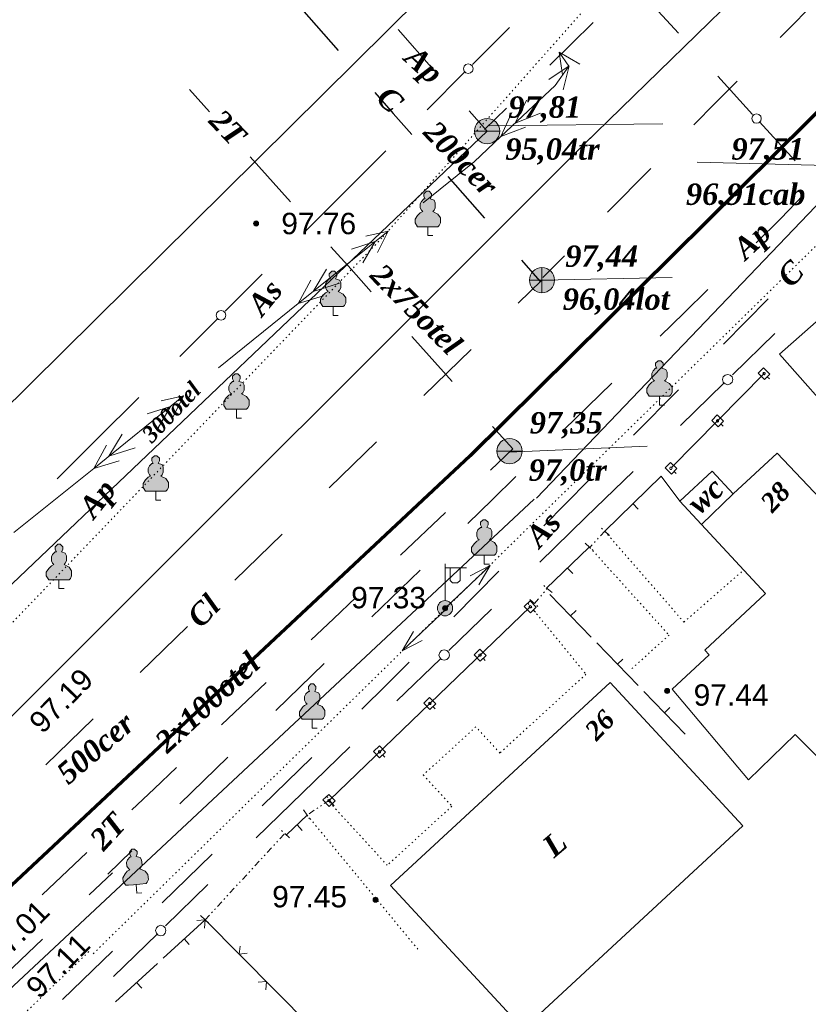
# Model space of a CAD drawing. Header units: millimetres. Extents: x 9396 to 25236, y 15106 to 31102.
# Tile 30 of 256: x 9812 to 9875, y 16127 to 16205. Entities that reach past the tile are written whole.
import ezdxf
from ezdxf.enums import TextEntityAlignment as Align

# ---------------------------------------------------------------- set-up
doc = ezdxf.new("R2010")
doc.units = ezdxf.units.MM
for name, pattern in [('DIVIDE', [1.25, 0.5, -0.25, 0, -0.25, 0, -0.25]), ('DOT', [0.25, 0, -0.25]), ('HIDDEN', [0.375, 0.25, -0.125])]:
    doc.linetypes.add(name, pattern=pattern)
for name, color, linetype, lineweight, true_color in [('1001010', 7, 'Continuous', 9, 0x000000), ('1060000', 7, 'Continuous', 9, 0x000000), ('1070000', 7, 'DOT', 9, 0x000000), ('2030003', 7, 'Continuous', 9, 0x000000), ('21100200', 7, 'HIDDEN', 0, 0x800080), ('3000105', 7, 'DIVIDE', 9, 0x000000), ('3000113', 7, 'Continuous', 9, 0x000000), ('3000130', 7, 'Continuous', 9, 0x000000), ('3000220', 7, 'Continuous', 9, 0x000000), ('3000260', 7, 'Continuous', 9, 0x000000), ('4000210', 7, 'Continuous', 9, 0x000000), ('5010210', 7, 'Continuous', 20, 0x008000), ('5010320', 7, 'Continuous', 20, 0x800000), ('5010420', 7, 'Continuous', 9, 0x000000), ('5010430', 7, 'Continuous', 9, 0x000000), ('6011210', 1, 'Continuous', 9, 0xff0000), ('6011300', 1, 'Continuous', 20, 0xff0000), ('7010120', 7, 'Continuous', 9, 0x000080), ('9010120', 7, 'Continuous', 20, 0x000000), ('9010200', 7, 'Continuous', 9, 0x000000)]:
    doc.layers.add(name, color=color, linetype=linetype, lineweight=lineweight, true_color=true_color)
doc.layers.add('Канализация', color=1, linetype='Continuous', lineweight=70)
doc.styles.add('1', font='timesbi.ttf', dxfattribs={"height": 0.0012697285})
doc.styles.add('10', font='timesbi.ttf', dxfattribs={"height": 0.001481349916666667})
doc.styles.add('12', font='timesbi.ttf', dxfattribs={"height": 0.001692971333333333})
doc.styles.add('13', font='timesbi.ttf', dxfattribs={"height": 0.001692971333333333})
doc.styles.add('18', font='timesbi.ttf', dxfattribs={"height": 0.001692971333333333})
doc.styles.add('2', font='timesbi.ttf', dxfattribs={"height": 0.001692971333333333})
doc.styles.add('21', font='timesbi.ttf', dxfattribs={"height": 0.001692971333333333})
doc.styles.add('3', font='timesbi.ttf', dxfattribs={"height": 0.001692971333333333})
doc.styles.add('9', font='timesbi.ttf', dxfattribs={"height": 0.001692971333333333})
doc.styles.add('F2', font='arial.ttf', dxfattribs={"height": 0.001692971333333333})

# ---------------------------------------------------------------- blocks, each defined once
blk = doc.blocks.new('SYMBOL5010430')
at = {"true_color": 0xffffff}
h = blk.add_hatch(color=7, dxfattribs=at)
edge = h.paths.add_edge_path()
edge.add_arc((0, 0), 0.495, 0, 360)
at = {"color": 18, "linetype": 'Continuous', "lineweight": 0, "true_color": 0x000000, "flags": 128}
for points in [[(0, -0.495), (0, 0.495)], [(-0.495, 0), (0.495, 0)]]:
    blk.add_lwpolyline(points, dxfattribs=at)
at = {"color": 18, "linetype": 'Continuous', "lineweight": 0, "true_color": 0x000000}
blk.add_circle((0, 0), 0.495, dxfattribs=at)
blk = doc.blocks.new('SYMBOL5010420')
at = {"true_color": 0xffffff}
h = blk.add_hatch(color=7, dxfattribs=at)
edge = h.paths.add_edge_path()
edge.add_arc((0, 0), 0.5, 0, 360)
at = {"color": 18, "linetype": 'Continuous', "lineweight": 9, "true_color": 0x000000, "flags": 128}
blk.add_lwpolyline([(-0.5, 0), (0.5, 0)], dxfattribs=at)
at = {"color": 18, "linetype": 'Continuous', "lineweight": 9, "true_color": 0x000000}
blk.add_circle((0, 0), 0.5, dxfattribs=at)
blk = doc.blocks.new('SYMBOL21100200')
at = {"true_color": 0x800080}
h = blk.add_hatch(color=216, dxfattribs=at)
edge = h.paths.add_edge_path()
edge.add_arc((0, 0), 0.1, 0, 360)
at = {"color": 216, "linetype": 'Continuous', "lineweight": 0, "true_color": 0x800080}
blk.add_circle((0, 0), 0.1, dxfattribs=at)
blk = doc.blocks.new('SYMBOL4000210')
at = {"true_color": 0xffffff}
blk.add_hatch(color=7, dxfattribs=at).paths.add_polyline_path([(0.05, 1.75), (-0.05, 1.75), (-0.15, 1.65), (-0.15, 1.55), (-0.1, 1.45), (-0.15, 1.45), (-0.25, 1.35), (-0.3, 1.25), (-0.3, 1.1), (-0.25, 1), (-0.2, 0.95), (-0.3, 0.9), (-0.35, 0.85), (-0.4, 0.8), (-0.5, 0.65), (-0.5, 0.5), (-0.4, 0.35), (-0.3, 0.35), (-0.1, 0.35), (0, 0.35), (0.15, 0.35), (0.4, 0.35), (0.45, 0.4), (0.5, 0.5), (0.5, 0.7), (0.4, 0.85), (0.2, 0.95), (0.25, 1), (0.3, 1.1), (0.3, 1.3), (0.25, 1.4), (0.1, 1.45), (0.15, 1.55), (0.15, 1.65)])
at = {"color": 18, "linetype": 'Continuous', "lineweight": 0, "true_color": 0x000000, "flags": 128}
blk.add_lwpolyline([(0.05, 1.75), (-0.05, 1.75), (-0.15, 1.65), (-0.15, 1.55), (-0.1, 1.45), (-0.15, 1.45), (-0.25, 1.35), (-0.3, 1.25), (-0.3, 1.1), (-0.25, 1), (-0.2, 0.95), (-0.3, 0.9), (-0.35, 0.85), (-0.4, 0.8), (-0.5, 0.65), (-0.5, 0.5), (-0.4, 0.35), (-0.3, 0.35), (-0.1, 0.35), (0, 0.35), (0.15, 0.35), (0.4, 0.35), (0.45, 0.4), (0.5, 0.5), (0.5, 0.7), (0.4, 0.85), (0.2, 0.95), (0.25, 1), (0.3, 1.1), (0.3, 1.3), (0.25, 1.4), (0.1, 1.45), (0.15, 1.55), (0.15, 1.65), (0.05, 1.75)], close=True, dxfattribs=at)
blk.add_lwpolyline([(0, 0.35), (0, 0), (0.2, 0)], dxfattribs=at)
blk = doc.blocks.new('SYMBOL2030003')
at = {"true_color": 0xffffff}
h = blk.add_hatch(color=7, dxfattribs=at)
edge = h.paths.add_edge_path()
edge.add_arc((0, 0), 0.3, 0, 360)
at = {"true_color": 0x000000}
h = blk.add_hatch(color=18, dxfattribs=at)
edge = h.paths.add_edge_path()
edge.add_arc((0, 0), 0.1, 0, 360)
at = {"color": 18, "linetype": 'Continuous', "lineweight": 0, "true_color": 0x000000, "flags": 128}
for points in [[(0, 0.3), (0, 1.75)], [(0, 1.6), (0.85, 1.6)], [(0.2, 1.6), (0.2, 1.1), (0.3, 1), (0.5, 1), (0.6, 1.1), (0.6, 1.6)]]:
    blk.add_lwpolyline(points, dxfattribs=at)
at = {"color": 18, "linetype": 'Continuous', "lineweight": 0, "true_color": 0x000000}
for radius in [0.3, 0.1]:
    blk.add_circle((0, 0), radius, dxfattribs=at)

msp = doc.modelspace()

# ---------------------------------------------------------------- linework, layer by layer
at = {"layer": '1001010', "color": 253}
for p, q in [((9868.7114002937, 16167.74208510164, 30.01168915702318), (9866.190574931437, 16165.32525980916, 25.77312590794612)), ((9883.299766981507, 16138.94979991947), (9873.60716357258, 16148.73084766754)), ((9869.464867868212, 16141.50888949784, 9.432797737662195), (9852.11002307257, 16125.44154235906, 9.432797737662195))]:
    msp.add_line(p, q, dxfattribs=at)
for points in [[(9883.45094724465, 16178.33477068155, 19.95527864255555), (9878.373907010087, 16184.08613809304, 19.95527864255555), (9872.380061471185, 16178.79504942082, 19.95527864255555), (9877.457101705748, 16173.04368200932, 19.95527864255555)], [(9893.66231769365, 16139.68830276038, 25.77312590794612), (9897.814077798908, 16143.9198380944, 25.77312590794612), (9872.181876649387, 16170.97681674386, 25.77312590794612), (9868.7114002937, 16167.74208510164, 25.77312590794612), (9867.034485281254, 16169.54121236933, 25.77312590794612), (9864.480124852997, 16167.16036615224, 25.77312590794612), (9871.26346554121, 16159.88266089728, 25.77312590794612), (9866.454437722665, 16155.40030376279, 25.77312590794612), (9866.802707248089, 16155.0266526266, 25.77312590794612), (9863.887863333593, 16152.30981007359, 25.77312590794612), (9869.910901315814, 16145.14602678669, 25.77312590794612), (9873.60716357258, 16148.73084766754, 25.77312590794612)], [(9852.11002307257, 16125.44154235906, 9.432797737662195), (9841.619386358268, 16136.77280758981, 194.9), (9858.97423115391, 16152.84015472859, 194.9), (9869.464867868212, 16141.50888949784, 9.432797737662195)]]:
    msp.add_polyline3d(points, dxfattribs=at)
at = {"layer": '1060000', "color": 253}
for p, q in [((9919.082865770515, 16256.05712833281, 19.63728682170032), (9856.883240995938, 16195.35074686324, 129.9629455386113)), ((9853.145365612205, 16167.40394410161, 30.96946963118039), (9896.455349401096, 16212.72178618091, 2.320630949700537)), ((9849.419481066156, 16196.85837110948, 82.4002481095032), (9863.157720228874, 16197.00866914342, 195.36)), ((9789.26873775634, 16139.24162654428, 102.1551971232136), (9849.252374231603, 16196.4329052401, 160.1618464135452)), ((9853.591635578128, 16184.6477021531, 108.407396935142), (9863.87387755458, 16184.86649138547, 195.36)), ((9851.010014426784, 16171.04839707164, 91.08702512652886), (9861.896999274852, 16171.52242242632, 151.883698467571)), ((9795.677994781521, 16113.79187209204, 0.9460809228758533), (9852.977087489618, 16167.31820930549, 3.695180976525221))]:
    msp.add_line(p, q, dxfattribs=at)
for points in [[(9791.432609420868, 16156.38402215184, 28.71992132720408), (9798.851220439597, 16146.84635850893, 28.71992132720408), (9799.43798098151, 16146.37745991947, 28.71992132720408), (9802.653729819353, 16144.06162277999, 28.71992132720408), (9804.171453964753, 16143.89897549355, 28.71992132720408), (9805.771121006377, 16144.41619136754, 28.71992132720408), (9811.483499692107, 16149.96409025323, 28.71992132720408), (9857.433819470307, 16195.88810745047, 28.71992132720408)], [(9880.047025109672, 16187.74626740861, 56.75663667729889), (9877.160821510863, 16193.67792671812, 0), (9865.86539693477, 16193.96392192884, 0)]]:
    msp.add_polyline3d(points, dxfattribs=at)
at = {"layer": '1070000', "color": 253}
for p, q in [((9818.12189455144, 16131.39509307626, 101.3406040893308), (9876.756085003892, 16188.83475385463, 60.00652717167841)), ((9835.025793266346, 16142.34709121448, 140.837543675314), (9843.828377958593, 16131.68726785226, 140.837543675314)), ((9772.251365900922, 16087.86042764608, 50.99027194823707), (9817.868159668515, 16131.64868833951, 69.02278239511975))]:
    msp.add_line(p, q, dxfattribs=at)
for points in [[(9800.3721656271, 16145.74945077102, 151.3316763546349), (9841.02109450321, 16188.070194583, 195.36), (9860.003958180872, 16209.49378102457, 195.36)], [(9858.548713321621, 16164.79669317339, 21.71552803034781), (9864.810728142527, 16157.60708289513, 29.83072378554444), (9869.46252924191, 16161.6587138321, 29.83072378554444)], [(9857.373109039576, 16163.51708745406, 25.77312590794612), (9863.63424539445, 16156.58227548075, 25.77312590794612), (9860.664460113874, 16153.900987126, 25.77312590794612)], [(9852.499778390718, 16159.07732469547, 87.0150873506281), (9857.070520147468, 16153.49341673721, 194.66), (9850.264772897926, 16147.2608425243, 194.66), (9848.366672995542, 16149.33349946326, 194.66), (9844.208886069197, 16145.52587707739, 194.66), (9846.469526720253, 16143.05733865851, 194.66), (9841.364109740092, 16138.38189464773, 194.66), (9836.668892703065, 16143.50890306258, 194.66)]]:
    msp.add_polyline3d(points, dxfattribs=at)
at = {"layer": '3000105', "color": 253}
for p, q in [((9858.548713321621, 16164.79669317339, 29.83072378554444), (9857.373109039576, 16163.51708745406, 29.83072378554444)), ((9858.916912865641, 16164.45841947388, 29.83072378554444), (9858.106873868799, 16165.20262161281, 29.83072378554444)), ((9857.004909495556, 16163.85536115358, 29.83072378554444), (9857.814948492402, 16163.11115901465, 29.83072378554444)), ((9853.005491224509, 16159.07973077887, 29.83072378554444), (9854.012817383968, 16160.27360170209, 29.83072378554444)), ((9854.394963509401, 16159.95116668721, 29.83072378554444), (9853.554242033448, 16160.66052371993, 29.83072378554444)), ((9852.623345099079, 16159.40216579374, 29.83072378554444), (9853.464066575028, 16158.69280876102, 29.83072378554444)), ((9836.791688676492, 16143.5445712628, 47.02649768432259), (9835.025793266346, 16142.34709121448, 47.02649768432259)), ((9837.072310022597, 16143.13074562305, 47.02649768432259), (9836.454943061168, 16144.04116203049, 47.02649768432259)), ((9834.745171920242, 16142.76091685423, 47.02649768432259), (9835.36253888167, 16141.85050044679, 47.02649768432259)), ((9833.628224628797, 16140.55572328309, 34.68896465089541), (9832.819838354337, 16141.30172035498, 34.68896465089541)), ((9826.96279166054, 16134.0701153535, 34.68896465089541), (9833.260776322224, 16140.89481286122, 34.68896465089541)), ((9826.595343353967, 16134.40920493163, 34.68896465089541), (9827.403729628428, 16133.66320785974, 34.68896465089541))]:
    msp.add_line(p, q, dxfattribs=at)
at = {"layer": '3000113', "color": 253}
for p, q in [((9872.582527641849, 16235.26614407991, 86.74896241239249), (9794.09404559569, 16157.61036330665, 86.74896241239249)), ((9863.000909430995, 16169.14951809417, 29.83072378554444), (9864.480124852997, 16167.16036615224, 25.77312590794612))]:
    msp.add_line(p, q, dxfattribs=at)
at = {"layer": '3000130', "color": 253}
for p, q in [((9871.148782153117, 16177.25702943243, 27.80192484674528), (9863.84142157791, 16169.83299037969, 27.80192484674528)), ((9871.580889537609, 16176.83672905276, 27.80192484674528), (9871.400889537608, 16177.00672905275, 27.80192484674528)), ((9867.900889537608, 16173.10672905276, 27.80192484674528), (9867.720889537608, 16173.27672905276, 27.80192484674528)), ((9864.210889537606, 16169.35672905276, 27.80192484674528), (9864.030889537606, 16169.52672905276, 27.80192484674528)), ((9852.669227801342, 16158.82332841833, 47.02649768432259), (9836.791688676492, 16143.5445712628, 47.02649768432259)), ((9853.080889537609, 16158.38672905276, 47.02649768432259), (9852.910889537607, 16158.56672905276, 47.02649768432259)), ((9849.110889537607, 16154.56672905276, 47.02649768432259), (9848.94088953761, 16154.74672905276, 47.02649768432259)), ((9845.140889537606, 16150.74672905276, 47.02649768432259), (9844.970889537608, 16150.92672905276, 47.02649768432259)), ((9841.170889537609, 16146.92672905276, 47.02649768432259), (9840.990889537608, 16147.10672905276, 47.02649768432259)), ((9837.170889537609, 16143.07672905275, 47.02649768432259), (9837.000889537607, 16143.25672905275, 47.02649768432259))]:
    msp.add_line(p, q, dxfattribs=at)
for points in [[(9871.110889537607, 16177.71672905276, 27.80192484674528), (9870.680889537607, 16177.28672905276, 27.80192484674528), (9871.180889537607, 16176.79672905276, 27.80192484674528), (9871.610889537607, 16177.22672905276, 27.80192484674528), (9871.110889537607, 16177.71672905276, 27.80192484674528)], [(9871.150889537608, 16177.16672905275, 27.80192484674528), (9871.19088953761, 16177.17672905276, 27.80192484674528), (9871.230889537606, 16177.20672905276, 27.80192484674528), (9871.240889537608, 16177.25672905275, 27.80192484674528), (9871.230889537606, 16177.30672905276, 27.80192484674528), (9871.19088953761, 16177.33672905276, 27.80192484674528), (9871.150889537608, 16177.34672905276, 27.80192484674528), (9871.100889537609, 16177.33672905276, 27.80192484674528), (9871.070889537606, 16177.30672905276, 27.80192484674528), (9871.050889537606, 16177.25672905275, 27.80192484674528), (9871.070889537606, 16177.20672905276, 27.80192484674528), (9871.100889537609, 16177.17672905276, 27.80192484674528), (9871.150889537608, 16177.16672905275, 27.80192484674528)], [(9867.44088953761, 16173.98672905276, 27.80192484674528), (9867.010889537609, 16173.55672905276, 27.80192484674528), (9867.510889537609, 16173.05672905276, 27.80192484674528), (9867.94088953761, 16173.49672905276, 27.80192484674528), (9867.44088953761, 16173.98672905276, 27.80192484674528)], [(9867.470889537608, 16173.42672905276, 27.80192484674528), (9867.520889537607, 16173.44672905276, 27.80192484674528), (9867.550889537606, 16173.47672905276, 27.80192484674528), (9867.570889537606, 16173.52672905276, 27.80192484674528), (9867.550889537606, 16173.56672905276, 27.80192484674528), (9867.520889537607, 16173.60672905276, 27.80192484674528), (9867.470889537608, 16173.61672905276, 27.80192484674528), (9867.430889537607, 16173.60672905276, 27.80192484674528), (9867.390889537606, 16173.56672905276, 27.80192484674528), (9867.380889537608, 16173.52672905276, 27.80192484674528), (9867.390889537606, 16173.47672905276, 27.80192484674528), (9867.430889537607, 16173.44672905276, 27.80192484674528), (9867.470889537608, 16173.42672905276, 27.80192484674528)], [(9863.750889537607, 16170.23672905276, 27.80192484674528), (9863.320889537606, 16169.79672905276, 27.80192484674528), (9863.820889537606, 16169.30672905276, 27.80192484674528), (9864.250889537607, 16169.74672905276, 27.80192484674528), (9863.750889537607, 16170.23672905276, 27.80192484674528)], [(9863.780889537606, 16169.67672905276, 27.80192484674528), (9863.830889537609, 16169.68672905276, 27.80192484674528), (9863.860889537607, 16169.72672905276, 27.80192484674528), (9863.880889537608, 16169.77672905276, 27.80192484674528), (9863.860889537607, 16169.81672905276, 27.80192484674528), (9863.830889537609, 16169.85672905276, 27.80192484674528), (9863.780889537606, 16169.86672905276, 27.80192484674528), (9863.730889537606, 16169.85672905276, 27.80192484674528), (9863.700889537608, 16169.81672905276, 27.80192484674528), (9863.69088953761, 16169.77672905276, 27.80192484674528), (9863.700889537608, 16169.72672905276, 27.80192484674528), (9863.730889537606, 16169.68672905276, 27.80192484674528), (9863.780889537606, 16169.67672905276, 27.80192484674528)], [(9852.660889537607, 16159.29672905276, 47.02649768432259), (9852.19088953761, 16158.85672905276, 47.02649768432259), (9852.680889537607, 16158.34672905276, 47.02649768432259), (9853.140889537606, 16158.79672905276, 47.02649768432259), (9852.660889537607, 16159.29672905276, 47.02649768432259)], [(9852.670889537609, 16158.72672905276, 47.02649768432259), (9852.720889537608, 16158.73672905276, 47.02649768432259), (9852.750889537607, 16158.77672905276, 47.02649768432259), (9852.760889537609, 16158.82672905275, 47.02649768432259), (9852.750889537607, 16158.86672905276, 47.02649768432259), (9852.720889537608, 16158.90672905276, 47.02649768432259), (9852.670889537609, 16158.91672905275, 47.02649768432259), (9852.620889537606, 16158.90672905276, 47.02649768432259), (9852.590889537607, 16158.86672905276, 47.02649768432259), (9852.570889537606, 16158.82672905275, 47.02649768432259), (9852.590889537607, 16158.77672905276, 47.02649768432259), (9852.620889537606, 16158.73672905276, 47.02649768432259), (9852.670889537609, 16158.72672905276, 47.02649768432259)], [(9848.69088953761, 16155.47672905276, 47.02649768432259), (9848.220889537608, 16155.02672905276, 47.02649768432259), (9848.710889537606, 16154.52672905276, 47.02649768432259), (9849.170889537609, 16154.96672905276, 47.02649768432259), (9848.69088953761, 16155.47672905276, 47.02649768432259)], [(9848.700889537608, 16154.90672905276, 47.02649768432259), (9848.740889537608, 16154.91672905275, 47.02649768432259), (9848.780889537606, 16154.95672905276, 47.02649768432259), (9848.790889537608, 16154.99672905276, 47.02649768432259), (9848.780889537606, 16155.04672905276, 47.02649768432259), (9848.740889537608, 16155.08672905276, 47.02649768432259), (9848.700889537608, 16155.09672905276, 47.02649768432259), (9848.650889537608, 16155.08672905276, 47.02649768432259), (9848.610889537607, 16155.04672905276, 47.02649768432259), (9848.600889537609, 16154.99672905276, 47.02649768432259), (9848.610889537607, 16154.95672905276, 47.02649768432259), (9848.650889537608, 16154.91672905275, 47.02649768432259), (9848.700889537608, 16154.90672905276, 47.02649768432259)], [(9844.710889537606, 16151.65672905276, 47.02649768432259), (9844.250889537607, 16151.20672905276, 47.02649768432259), (9844.730889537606, 16150.70672905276, 47.02649768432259), (9845.200889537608, 16151.14672905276, 47.02649768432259), (9844.710889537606, 16151.65672905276, 47.02649768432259)], [(9844.720889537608, 16151.08672905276, 47.02649768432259), (9844.770889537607, 16151.09672905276, 47.02649768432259), (9844.810889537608, 16151.12672905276, 47.02649768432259), (9844.820889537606, 16151.17672905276, 47.02649768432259), (9844.810889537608, 16151.22672905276, 47.02649768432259), (9844.770889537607, 16151.25672905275, 47.02649768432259), (9844.720889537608, 16151.27672905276, 47.02649768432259), (9844.680889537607, 16151.25672905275, 47.02649768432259), (9844.640889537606, 16151.22672905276, 47.02649768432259), (9844.630889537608, 16151.17672905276, 47.02649768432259), (9844.640889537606, 16151.12672905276, 47.02649768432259), (9844.680889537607, 16151.09672905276, 47.02649768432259), (9844.720889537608, 16151.08672905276, 47.02649768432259)], [(9840.740889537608, 16147.82672905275, 47.02649768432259), (9840.280889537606, 16147.38672905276, 47.02649768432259), (9840.760889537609, 16146.87672905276, 47.02649768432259), (9841.230889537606, 16147.32672905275, 47.02649768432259), (9840.740889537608, 16147.82672905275, 47.02649768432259)], [(9840.750889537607, 16147.25672905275, 47.02649768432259), (9840.800889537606, 16147.27672905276, 47.02649768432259), (9840.830889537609, 16147.30672905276, 47.02649768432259), (9840.850889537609, 16147.35672905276, 47.02649768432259), (9840.830889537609, 16147.40672905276, 47.02649768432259), (9840.800889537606, 16147.43672905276, 47.02649768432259), (9840.750889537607, 16147.45672905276, 47.02649768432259), (9840.700889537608, 16147.43672905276, 47.02649768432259), (9840.670889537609, 16147.40672905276, 47.02649768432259), (9840.660889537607, 16147.35672905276, 47.02649768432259), (9840.670889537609, 16147.30672905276, 47.02649768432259), (9840.700889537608, 16147.27672905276, 47.02649768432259), (9840.750889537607, 16147.25672905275, 47.02649768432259)], [(9836.750889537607, 16143.98672905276, 47.02649768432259), (9836.280889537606, 16143.54672905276, 47.02649768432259), (9836.770889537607, 16143.03672905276, 47.02649768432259), (9837.230889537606, 16143.48672905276, 47.02649768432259), (9836.750889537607, 16143.98672905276, 47.02649768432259)], [(9836.760889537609, 16143.41672905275, 47.02649768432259), (9836.810889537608, 16143.42672905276, 47.02649768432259), (9836.840889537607, 16143.46672905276, 47.02649768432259), (9836.850889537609, 16143.51672905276, 47.02649768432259), (9836.840889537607, 16143.55672905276, 47.02649768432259), (9836.810889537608, 16143.59672905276, 47.02649768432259), (9836.760889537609, 16143.60672905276, 47.02649768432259), (9836.710889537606, 16143.59672905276, 47.02649768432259), (9836.670889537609, 16143.55672905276, 47.02649768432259), (9836.660889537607, 16143.51672905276, 47.02649768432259), (9836.670889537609, 16143.46672905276, 47.02649768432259), (9836.710889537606, 16143.42672905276, 47.02649768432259), (9836.760889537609, 16143.41672905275, 47.02649768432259)]]:
    msp.add_polyline3d(points, close=True, dxfattribs=at)
at = {"layer": '3000220', "color": 253}
for p, q in [((9863.000889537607, 16169.14672905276, 29.83072378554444), (9858.550889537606, 16164.79672905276, 29.83072378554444)), ((9860.780889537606, 16166.97672905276, 29.83072378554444), (9861.19088953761, 16166.54672905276, 29.83072378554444)), ((9857.290889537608, 16163.51672905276, 47.55281513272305), (9853.910889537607, 16160.25672905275, 47.55281513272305)), ((9855.600889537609, 16161.88672905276, 47.55281513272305), (9856.020889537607, 16161.45672905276, 47.55281513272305)), ((9854.220889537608, 16159.79672905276, 47.55281513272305), (9857.480889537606, 16156.42672905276, 47.55281513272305)), ((9855.850889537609, 16158.10672905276, 47.55281513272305), (9856.280889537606, 16158.52672905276, 47.55281513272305)), ((9857.930889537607, 16155.96672905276, 47.55281513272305), (9861.19088953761, 16152.58672905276, 47.55281513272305)), ((9859.560889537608, 16154.27672905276, 47.55281513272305), (9859.990889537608, 16154.68672905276, 47.55281513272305)), ((9861.630889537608, 16152.12672905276, 47.55281513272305), (9864.900889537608, 16148.74672905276, 47.55281513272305)), ((9863.270889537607, 16150.43672905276, 47.55281513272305), (9863.700889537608, 16150.85672905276, 47.55281513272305)), ((9835.020889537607, 16142.34672905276, 94.05299536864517), (9833.430889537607, 16140.80672905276, 94.05299536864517)), ((9834.230889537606, 16141.57672905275, 94.05299536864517), (9834.640889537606, 16141.14672905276, 94.05299536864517)), ((9826.960889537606, 16134.06672905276, 2.671308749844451), (9823.650889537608, 16131.03672905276, 2.671308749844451)), ((9825.310889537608, 16132.55672905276, 2.671308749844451), (9825.710889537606, 16132.11672905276, 2.671308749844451)), ((9823.200889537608, 16130.62672905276, 2.671308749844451), (9819.880889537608, 16127.59672905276, 2.671308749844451)), ((9821.540889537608, 16129.11672905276, 2.671308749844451), (9821.950889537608, 16128.66672905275, 2.671308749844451))]:
    msp.add_line(p, q, dxfattribs=at)
at = {"layer": '3000260', "color": 253}
msp.add_line((9826.96279166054, 16134.0701153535, 28.31348119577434), (9839.311515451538, 16121.64354644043, 69.37792930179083), dxfattribs=at)
for points in [[(9826.300889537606, 16134.02672905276, 48.84570524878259), (9826.970889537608, 16134.06672905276, 48.84570524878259), (9826.910889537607, 16133.41672905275, 48.84570524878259)], [(9829.740889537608, 16131.98672905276, 48.84570524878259), (9829.660889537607, 16131.35672905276, 48.84570524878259), (9830.280889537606, 16131.43672905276, 48.84570524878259)], [(9831.150889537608, 16129.14672905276, 48.84570524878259), (9831.810889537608, 16129.18672905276, 48.84570524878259), (9831.760889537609, 16128.53672905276, 48.84570524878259)]]:
    msp.add_polyline3d(points, dxfattribs=at)
at = {"layer": '5010210'}
for p, q in [((9845.030889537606, 16201.25672905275, 195.36), (9842.220889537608, 16204.46672905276, 195.36)), ((9854.220889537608, 16201.63672905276, 129.9629455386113), (9857.650889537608, 16205.02672905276, 129.9629455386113)), ((9847.840889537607, 16198.03672905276, 195.36), (9849.250889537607, 16196.43672905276, 195.36)), ((9850.780889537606, 16198.24672905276, 129.9629455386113), (9849.060889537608, 16196.55672905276, 129.9629455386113)), ((9866.710889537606, 16183.90672905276, 49.88016188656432), (9864.820889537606, 16182.05672905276, 49.88016188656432)), ((9864.820889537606, 16182.05672905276, 49.88016188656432), (9862.920889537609, 16180.20672905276, 49.88016188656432)), ((9855.330889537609, 16172.80672905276, 49.88016188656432), (9859.120889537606, 16176.50672905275, 49.88016188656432)), ((9851.530889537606, 16169.11672905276, 49.88016188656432), (9849.640889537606, 16167.26672905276, 49.88016188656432)), ((9849.640889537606, 16167.26672905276, 49.88016188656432), (9847.740889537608, 16165.41672905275, 49.88016188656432)), ((9840.150889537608, 16158.01672905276, 49.88016188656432), (9843.950889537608, 16161.71672905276, 49.88016188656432)), ((9836.360889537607, 16154.32672905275, 49.88016188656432), (9834.460889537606, 16152.47672905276, 49.88016188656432)), ((9834.460889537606, 16152.47672905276, 49.88016188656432), (9832.560889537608, 16150.62672905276, 49.88016188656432)), ((9824.970889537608, 16143.23672905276, 49.88016188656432), (9828.770889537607, 16146.92672905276, 49.88016188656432)), ((9821.180889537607, 16139.53672905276, 49.88016188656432), (9819.280889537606, 16137.68672905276, 49.88016188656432)), ((9819.640889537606, 16137.78672905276, 69.37792930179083), (9817.800889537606, 16136.04672905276, 69.37792930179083)), ((9810.450889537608, 16129.05672905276, 69.37792930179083), (9814.120889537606, 16132.54672905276, 69.37792930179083))]:
    msp.add_line(p, q, dxfattribs=at)
msp.add_polyline3d([(9870.510889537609, 16187.59672905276, 49.88016188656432), (9872.480889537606, 16189.51672905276, 49.88016188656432), (9874.240889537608, 16191.35672905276, 49.88016188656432)], dxfattribs=at)
at = {"layer": '5010320', "lineweight": 30}
for p, q in [((9875.830889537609, 16207.28672905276, 96.37322746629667), (9872.420889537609, 16203.83672905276, 96.37322746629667)), ((9837.500889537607, 16202.79672905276, 174.5772501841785), (9834.600889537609, 16206.10672905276, 174.5772501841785)), ((9867.310889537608, 16198.65672905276, 96.37322746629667), (9869.010889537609, 16200.38672905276, 96.37322746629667)), ((9840.390889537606, 16199.47672905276, 174.5772501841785), (9841.840889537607, 16197.81672905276, 174.5772501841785)), ((9865.600889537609, 16196.92672905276, 96.37322746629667), (9867.310889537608, 16198.65672905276, 96.37322746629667)), ((9841.840889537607, 16197.81672905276, 174.5772501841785), (9843.290889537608, 16196.16672905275, 174.5772501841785)), ((9862.19088953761, 16193.47672905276, 96.37322746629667), (9858.780889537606, 16190.02672905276, 96.37322746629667)), ((9849.080889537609, 16189.53672905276, 174.5772501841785), (9846.180889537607, 16192.84672905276, 174.5772501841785)), ((9853.670889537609, 16184.84672905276, 96.37322746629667), (9855.370889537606, 16186.57672905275, 96.37322746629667)), ((9851.970889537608, 16186.21672905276, 174.5772501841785), (9853.420889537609, 16184.56672905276, 174.5772501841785)), ((9851.720889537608, 16182.82672905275, 195.36), (9853.590889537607, 16184.64672905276, 195.36)), ((9871.480889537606, 16183.16672905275, 35.83920980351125), (9869.700889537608, 16181.36672905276, 35.83920980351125)), ((9869.700889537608, 16181.36672905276, 35.83920980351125), (9867.930889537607, 16179.57672905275, 35.83920980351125)), ((9847.990889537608, 16179.17672905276, 195.36), (9844.250889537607, 16175.51672905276, 195.36)), ((9860.830889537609, 16172.39672905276, 35.83920980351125), (9864.380889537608, 16175.98672905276, 35.83920980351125)), ((9838.650889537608, 16170.04672905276, 195.36), (9840.510889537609, 16171.86672905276, 195.36)), ((9836.780889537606, 16168.21672905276, 195.36), (9838.650889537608, 16170.04672905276, 195.36)), ((9857.280889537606, 16168.80672905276, 35.83920980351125), (9855.510889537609, 16167.01672905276, 35.83920980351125)), ((9855.510889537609, 16167.01672905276, 35.83920980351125), (9853.730889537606, 16165.21672905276, 35.83920980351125)), ((9833.040889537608, 16164.56672905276, 195.36), (9829.300889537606, 16160.91672905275, 195.36)), ((9846.630889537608, 16158.03672905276, 35.83920980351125), (9850.180889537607, 16161.62672905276, 35.83920980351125)), ((9823.700889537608, 16155.44672905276, 195.36), (9825.570889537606, 16157.26672905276, 195.36)), ((9821.830889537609, 16153.61672905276, 195.36), (9823.700889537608, 16155.44672905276, 195.36)), ((9843.090889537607, 16154.44672905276, 35.83920980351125), (9841.310889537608, 16152.65672905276, 35.83920980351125)), ((9841.310889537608, 16152.65672905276, 51.45707383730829), (9839.340889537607, 16150.73672905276, 51.45707383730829)), ((9818.100889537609, 16149.96672905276, 195.36), (9814.360889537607, 16146.31672905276, 195.36)), ((9831.460889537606, 16143.08672905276, 51.45707383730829), (9835.400889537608, 16146.91672905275, 51.45707383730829)), ((9827.520889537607, 16139.25672905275, 51.45707383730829), (9825.550889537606, 16137.34672905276, 51.45707383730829)), ((9825.550889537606, 16137.34672905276, 51.45707383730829), (9823.580889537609, 16135.42672905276, 51.45707383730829)), ((9815.700889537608, 16127.77672905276, 51.45707383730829), (9819.640889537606, 16131.59672905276, 51.45707383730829))]:
    msp.add_line(p, q, dxfattribs=at)
at = {"layer": '6011210'}
for p, q in [((9845.926682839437, 16158.70631453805, 36.09312080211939), (9849.482710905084, 16162.0774663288, 36.09312080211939)), ((9846.095253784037, 16158.70711656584, 4.993388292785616), (9842.530980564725, 16155.34468345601, 4.993388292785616))]:
    msp.add_line(p, q, dxfattribs=at)
for points in [[(9847.904991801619, 16161.27074306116, 36.09312080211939), (9849.482710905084, 16162.0774663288, 36.09312080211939), (9849.482710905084, 16162.0774663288, 36.09312080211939), (9848.592981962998, 16160.54502304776, 36.09312080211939)], [(9844.110670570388, 16156.14754053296, 4.993388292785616), (9842.530980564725, 16155.34468345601, 4.993388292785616), (9842.530980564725, 16155.34468345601, 4.993388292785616), (9843.424459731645, 16156.87494323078, 4.993388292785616)]]:
    msp.add_polyline3d(points, dxfattribs=at)
at = {"layer": '6011300'}
for p, q in [((9850.350889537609, 16196.00672905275), (9851.210889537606, 16197.90672905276)), ((9850.350889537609, 16196.00672905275), (9852.300889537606, 16196.74672905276)), ((9834.330889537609, 16182.80672905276), (9841.430889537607, 16188.52672905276)), ((9834.330889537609, 16182.80672905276), (9835.320889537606, 16184.63672905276)), ((9834.330889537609, 16182.80672905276), (9836.330889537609, 16183.39672905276)), ((9828.020889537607, 16177.71672905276), (9834.330889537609, 16182.80672905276)), ((9818.160889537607, 16169.76672905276), (9825.260889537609, 16175.49672905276)), ((9818.160889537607, 16169.76672905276), (9819.160889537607, 16171.59672905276)), ((9818.160889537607, 16169.76672905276), (9820.160889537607, 16170.35672905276)), ((9811.850889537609, 16164.68672905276), (9818.160889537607, 16169.76672905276))]:
    msp.add_line(p, q, dxfattribs=at)
for points in [[(9850.350889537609, 16196.00672905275, 0), (9854.630889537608, 16200.02672905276, 0), (9855.720889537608, 16201.55672905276, 0), (9854.94088953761, 16202.67672905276, 0)], [(9855.210889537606, 16200.88672905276, 0), (9854.94088953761, 16202.67672905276, 0), (9856.590889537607, 16201.72672905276, 0)], [(9854.120889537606, 16200.51672905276, 0), (9855.750889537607, 16201.59672905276, 0), (9855.260889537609, 16199.70672905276, 0)], [(9851.460889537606, 16197.04672905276, 0), (9852.380889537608, 16198.87672905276, 0), (9851.460889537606, 16197.04672905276, 0), (9853.480889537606, 16197.84672905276, 0)], [(9844.19088953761, 16190.75672905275, 0), (9848.220889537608, 16194.00672905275, 0), (9850.350889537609, 16196.00672905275, 0)], [(9839.660889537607, 16188.13672905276, 0), (9841.430889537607, 16188.52672905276, 0), (9840.590889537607, 16186.82672905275, 0)], [(9838.540889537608, 16187.10672905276, 0), (9840.400889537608, 16187.70672905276, 0), (9839.420889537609, 16186.01672905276, 0)], [(9835.510889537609, 16183.75672905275, 0), (9836.570889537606, 16185.51672905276, 0), (9835.510889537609, 16183.75672905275, 0), (9837.590889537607, 16184.40672905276, 0)], [(9823.500889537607, 16175.09672905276, 0), (9825.260889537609, 16175.49672905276, 0), (9824.420889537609, 16173.78672905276, 0)], [(9822.380889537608, 16174.06672905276, 0), (9824.230889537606, 16174.66672905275, 0), (9823.250889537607, 16172.97672905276, 0)], [(9819.350889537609, 16170.72672905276, 0), (9820.400889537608, 16172.47672905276, 0), (9819.350889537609, 16170.72672905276, 0), (9821.430889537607, 16171.37672905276, 0)]]:
    msp.add_polyline3d(points, dxfattribs=at)
at = {"layer": '7010120'}
for p, q in [((9825.720889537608, 16199.71672905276, 49.19706352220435), (9827.320889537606, 16197.94672905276, 49.19706352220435)), ((9833.710889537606, 16190.83672905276, 49.19706352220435), (9830.520889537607, 16194.38672905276, 49.19706352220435)), ((9836.900889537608, 16187.28672905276, 49.19706352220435), (9838.500889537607, 16185.50672905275, 49.19706352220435)), ((9838.500889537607, 16185.50672905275, 49.19706352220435), (9840.100889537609, 16183.73672905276, 49.19706352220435)), ((9846.490889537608, 16176.62672905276, 49.19706352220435), (9843.290889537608, 16180.18672905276, 49.19706352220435)), ((9849.680889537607, 16173.07672905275, 49.19706352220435), (9851.280889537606, 16171.30672905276, 49.19706352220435)), ((9851.280889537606, 16171.30672905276, 76.48485753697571), (9849.510889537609, 16169.62672905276, 76.48485753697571)), ((9842.420889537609, 16162.90672905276, 76.48485753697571), (9845.960889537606, 16166.26672905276, 76.48485753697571)), ((9838.880889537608, 16159.54672905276, 76.48485753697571), (9837.110889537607, 16157.86672905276, 76.48485753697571)), ((9837.110889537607, 16157.86672905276, 76.48485753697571), (9835.340889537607, 16156.19672905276, 76.48485753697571)), ((9828.250889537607, 16149.47672905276, 76.48485753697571), (9831.790889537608, 16152.83672905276, 76.48485753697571)), ((9824.710889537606, 16146.11672905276, 76.48485753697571), (9822.94088953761, 16144.43672905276, 76.48485753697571)), ((9822.94088953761, 16144.43672905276, 76.48485753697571), (9821.170889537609, 16142.76672905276, 76.48485753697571)), ((9814.080889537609, 16136.04672905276, 76.48485753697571), (9817.620889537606, 16139.40672905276, 76.48485753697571))]:
    msp.add_line(p, q, dxfattribs=at)
at = {"layer": '9010120', "color": 253}
for p, q in [((9861.390889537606, 16207.44672905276), (9864.380889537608, 16204.17672905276)), ((9848.090889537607, 16201.68672905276, 196.0880478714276), (9851.020889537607, 16204.61672905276, 196.0880478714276)), ((9844.510889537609, 16198.11672905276, 196.0880478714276), (9847.500889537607, 16201.10672905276, 196.0880478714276)), ((9870.240889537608, 16197.75672905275), (9867.490889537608, 16200.76672905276)), ((9873.600889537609, 16194.08672905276), (9870.790889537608, 16197.15672905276)), ((9841.250889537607, 16194.86672905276, 196.0880478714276), (9837.990889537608, 16191.61672905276, 196.0880478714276)), ((9837.990889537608, 16191.61672905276, 196.0880478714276), (9834.800889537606, 16188.42672905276, 196.0880478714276)), ((9828.550889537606, 16182.18672905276, 196.0880478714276), (9831.480889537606, 16185.11672905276, 196.0880478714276)), ((9824.970889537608, 16178.61672905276, 196.0880478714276), (9827.970889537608, 16181.60672905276, 196.0880478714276)), ((9868.640889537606, 16177.15672905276), (9872.000889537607, 16180.41672905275)), ((9864.530889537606, 16173.15672905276), (9867.970889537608, 16176.49672905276)), ((9821.720889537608, 16175.36672905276, 196.0880478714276), (9818.460889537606, 16172.11672905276, 196.0880478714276)), ((9818.460889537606, 16172.11672905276, 196.0880478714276), (9815.270889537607, 16168.92672905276, 196.0880478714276)), ((9860.800889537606, 16169.52672905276), (9857.070889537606, 16165.89672905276)), ((9857.070889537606, 16165.89672905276), (9853.410889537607, 16162.33672905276)), ((9846.240889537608, 16155.36672905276), (9849.600889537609, 16158.63672905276)), ((9842.130889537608, 16151.37672905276), (9845.560889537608, 16154.71672905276)), ((9838.400889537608, 16147.74672905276), (9834.660889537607, 16144.11672905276)), ((9834.660889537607, 16144.11672905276), (9831.000889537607, 16140.55672905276)), ((9823.830889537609, 16133.58672905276), (9827.19088953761, 16136.85672905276)), ((9819.730889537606, 16129.59672905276), (9823.160889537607, 16132.93672905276))]:
    msp.add_line(p, q, dxfattribs=at)
for points in [[(9847.760889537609, 16200.97672905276, 196.0880478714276), (9847.950889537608, 16201.02672905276, 196.0880478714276), (9848.090889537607, 16201.16672905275, 196.0880478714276), (9848.150889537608, 16201.36672905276, 196.0880478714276), (9848.090889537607, 16201.55672905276, 196.0880478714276), (9847.950889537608, 16201.69672905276, 196.0880478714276), (9847.760889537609, 16201.74672905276, 196.0880478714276), (9847.570889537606, 16201.69672905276, 196.0880478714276), (9847.430889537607, 16201.55672905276, 196.0880478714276), (9847.380889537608, 16201.36672905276, 196.0880478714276), (9847.430889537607, 16201.16672905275, 196.0880478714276), (9847.570889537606, 16201.02672905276, 196.0880478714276), (9847.760889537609, 16200.97672905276, 196.0880478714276)], [(9870.550889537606, 16197.04672905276, 0), (9870.740889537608, 16197.09672905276, 0), (9870.880889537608, 16197.23672905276, 0), (9870.930889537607, 16197.42672905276, 0), (9870.880889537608, 16197.61672905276, 0), (9870.740889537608, 16197.75672905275, 0), (9870.550889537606, 16197.80672905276, 0), (9870.360889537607, 16197.75672905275, 0), (9870.220889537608, 16197.61672905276, 0), (9870.170889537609, 16197.42672905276, 0), (9870.220889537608, 16197.23672905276, 0), (9870.360889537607, 16197.09672905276, 0), (9870.550889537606, 16197.04672905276, 0)], [(9828.230889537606, 16181.47672905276, 196.0880478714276), (9828.420889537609, 16181.53672905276, 196.0880478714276), (9828.560889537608, 16181.67672905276, 196.0880478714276), (9828.610889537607, 16181.86672905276, 196.0880478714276), (9828.560889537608, 16182.05672905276, 196.0880478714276), (9828.420889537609, 16182.19672905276, 196.0880478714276), (9828.230889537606, 16182.24672905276, 196.0880478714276), (9828.030889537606, 16182.19672905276, 196.0880478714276), (9827.890889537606, 16182.05672905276, 196.0880478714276), (9827.840889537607, 16181.86672905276, 196.0880478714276), (9827.890889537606, 16181.67672905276, 196.0880478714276), (9828.030889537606, 16181.53672905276, 196.0880478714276), (9828.230889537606, 16181.47672905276, 196.0880478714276)], [(9868.270889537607, 16176.37672905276, 0), (9868.470889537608, 16176.43672905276, 0), (9868.620889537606, 16176.58672905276, 0), (9868.680889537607, 16176.78672905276, 0), (9868.620889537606, 16176.99672905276, 0), (9868.470889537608, 16177.14672905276, 0), (9868.270889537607, 16177.19672905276, 0), (9868.060889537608, 16177.14672905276, 0), (9867.910889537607, 16176.99672905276, 0), (9867.860889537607, 16176.78672905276, 0), (9867.910889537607, 16176.58672905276, 0), (9868.060889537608, 16176.43672905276, 0), (9868.270889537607, 16176.37672905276, 0)], [(9845.860889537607, 16154.59672905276, 0), (9846.070889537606, 16154.65672905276, 0), (9846.220889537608, 16154.80672905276, 0), (9846.270889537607, 16155.00672905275, 0), (9846.220889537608, 16155.20672905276, 0), (9846.070889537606, 16155.35672905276, 0), (9845.860889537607, 16155.41672905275, 0), (9845.660889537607, 16155.35672905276, 0), (9845.510889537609, 16155.20672905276, 0), (9845.450889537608, 16155.00672905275, 0), (9845.510889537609, 16154.80672905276, 0), (9845.660889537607, 16154.65672905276, 0), (9845.860889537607, 16154.59672905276, 0)], [(9823.460889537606, 16132.81672905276, 0), (9823.660889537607, 16132.86672905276, 0), (9823.810889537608, 16133.01672905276, 0), (9823.870889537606, 16133.22672905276, 0), (9823.810889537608, 16133.42672905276, 0), (9823.660889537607, 16133.57672905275, 0), (9823.460889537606, 16133.63672905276, 0), (9823.260889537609, 16133.57672905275, 0), (9823.110889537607, 16133.42672905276, 0), (9823.050889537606, 16133.22672905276, 0), (9823.110889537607, 16133.01672905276, 0), (9823.260889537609, 16132.86672905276, 0), (9823.460889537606, 16132.81672905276, 0)]]:
    msp.add_polyline3d(points, close=True, dxfattribs=at)
at = {"layer": 'Канализация', "elevation": 52.99886894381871}
msp.add_lwpolyline([(9914.693425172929, 16236.90000962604), (9847.904417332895, 16170.75921532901), (9810.8223797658, 16135.98593545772), (9742.860984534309, 16069.19029505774), (9687.396147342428, 16015.32296780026), (9643.01811770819, 15971.8275735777), (9587.246708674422, 15916.92055650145), (9623.262589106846, 15879.34711409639), (9650.115269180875, 15847.95792939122), (9712.442951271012, 15775.70783256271), (9736.353154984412, 15743.37128902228), (9741.61060874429, 15737.93163418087), (9782.57883773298, 15743.83380283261)], dxfattribs=at)

# ---------------------------------------------------------------- block references
at = {"layer": '2030003', "color": 253, "xscale": 2, "yscale": 2, "zscale": 2}
msp.add_blockref('SYMBOL2030003', (9845.926682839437, 16158.70631453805, 48.30518093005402), dxfattribs=at)
at = {"layer": '21100200', "xscale": 2, "yscale": 2, "zscale": 2}
for p in [(9830.98731661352, 16189.12659991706, 195.52), (9845.926682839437, 16158.70631453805, 194.66), (9863.480901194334, 16152.16496950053, 194.88), (9840.443196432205, 16135.66306740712, 194.9)]:
    msp.add_blockref('SYMBOL21100200', p, dxfattribs=at)
at = {"layer": '4000210', "color": 253, "xscale": 2, "yscale": 2, "zscale": 2}
for p in [(9844.560791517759, 16188.1719699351, 38.09278306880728), (9837.081053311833, 16181.85125484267, 38.09278306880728), (9862.877348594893, 16174.77572292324, 37.16982931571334), (9829.438893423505, 16173.74614958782, 109.033367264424), (9823.055452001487, 16167.26078213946, 109.033367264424), (9849.033239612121, 16162.20339555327, 38.09278306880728), (9815.409485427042, 16160.25980287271, 109.033367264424), (9835.423502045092, 16149.22865051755, 38.09278306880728)]:
    msp.add_blockref('SYMBOL4000210', p, dxfattribs=at)
at = {"layer": '4000210', "color": 253, "xscale": 1.999999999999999, "yscale": 1.999999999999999, "zscale": 1.999999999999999, "rotation": 4.770992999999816}
msp.add_blockref('SYMBOL4000210', (9821.56120088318, 16136.16776967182, 4.993388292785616), dxfattribs=at)
at = {"layer": '5010420', "color": 253, "xscale": 2, "yscale": 2, "zscale": 2}
for p in [(9849.252374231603, 16196.4329052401, 195.36), (9851.025344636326, 16171.13096056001, 151.883698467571)]:
    msp.add_blockref('SYMBOL5010420', p, dxfattribs=at)
at = {"layer": '5010430', "color": 253, "xscale": 2, "yscale": 2, "zscale": 2}
msp.add_blockref('SYMBOL5010430', (9853.591635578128, 16184.6477021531, 195.36), dxfattribs=at)

# ---------------------------------------------------------------- texts
at = {"layer": '1001010', "color": 253, "style": '9'}
for s, rotation, p in [('wc', 42.80000000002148, (9865.470987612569, 16166.6536724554, 12.11240753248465)), ('L', 40.29999999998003, (9854.002127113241, 16139.56084854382, 0.006398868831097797))]:
    msp.add_text(s, height=1.692971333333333, rotation=rotation, dxfattribs=at).set_placement(p, align=Align.MIDDLE_LEFT)
at = {"layer": '1001010', "color": 1, "true_color": 0xff0000, "style": '10'}
for s, rotation, p in [('28', 47.09999999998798, (9871.270970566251, 16166.69255975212, 12.11312590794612)), ('26', 46.60000000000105, (9857.382127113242, 16148.66084854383, 0.006398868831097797))]:
    msp.add_text(s, height=1.481349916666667, rotation=rotation, dxfattribs=at).set_placement(p, align=Align.MIDDLE_LEFT)
at = {"layer": '1060000', "color": 253}
for s, height, rotation, style, p in [('300otel', 1.2697285, 46.3000000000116, '1', (9822.300555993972, 16172.13726589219, -0.001478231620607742)), ('Ap', 1.692971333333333, 51.5000000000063, '2', (9817.520555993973, 16166.21726589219, -0.001478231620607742))]:
    msp.add_text(s, height=height, rotation=rotation, dxfattribs=dict(at, style=style)).set_placement(p, align=Align.MIDDLE_LEFT)
at = {"layer": '1070000', "color": 253, "style": '2'}
for rotation, p in [(50.599999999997, (9830.828061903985, 16182.24161589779, 12.10583817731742)), (47.90000000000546, (9852.778989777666, 16163.95492346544, 12.11356563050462))]:
    msp.add_text('As', height=1.692971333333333, rotation=rotation, dxfattribs=at).set_placement(p, align=Align.MIDDLE_LEFT)
at = {"layer": '21100200', "color": 253, "style": 'F2'}
for s, p in [('97.76', (9832.98731661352, 16189.12659991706, 195.52)), ('97.33', (9838.506682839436, 16159.54631453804, 12.1)), ('97.44', (9865.580901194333, 16151.84496950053)), ('97.45', (9832.263196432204, 16135.90306740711))]:
    msp.add_text(s, height=1.692971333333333, dxfattribs=at).set_placement(p, align=Align.MIDDLE_LEFT)
for s, rotation, p in [('97.19', 45.39999999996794, (9813.497980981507, 16149.29745991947)), ('97.01', 45.49999999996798, (9810.055570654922, 16130.94396033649)), ('97.11', 45.39999999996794, (9813.248017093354, 16128.33276375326))]:
    msp.add_text(s, height=1.692971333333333, rotation=rotation, dxfattribs=at).set_placement(p, align=Align.MIDDLE_LEFT)
at = {"layer": '5010210', "color": 253}
for rotation, style, p in [(317.4000000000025, '2', (9843.165889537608, 16202.68172905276)), (43.39999999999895, '3', (9869.110889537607, 16186.77672905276, 0.0001618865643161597))]:
    msp.add_text('Ap', height=1.692971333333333, rotation=rotation, dxfattribs=dict(at, style=style)).set_placement(p, align=Align.MIDDLE_LEFT)
at = {"layer": '5010320', "color": 253}
for s, rotation, style, p in [('C', 316.1999999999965, '3', (9840.960889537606, 16199.52172905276, -0.002749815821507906)), ('200cer', 314.0999999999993, '2', (9844.720889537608, 16196.82172905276, 174.5772501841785)), ('C', 47.2999999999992, '3', (9872.660889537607, 16184.53172905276, 12.09920980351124)), ('Cl', 45.49999999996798, '3', (9826.000889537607, 16157.64172905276)), ('500cer', 40.69999999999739, '18', (9815.600889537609, 16145.34172905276))]:
    msp.add_text(s, height=1.692971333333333, rotation=rotation, dxfattribs=dict(at, style=style)).set_placement(p, align=Align.MIDDLE_LEFT)
at = {"layer": '5010420', "color": 253}
for s, style, p in [('97,81', '12', (9850.932374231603, 16198.3329052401)), ('95,04tr', '13', (9850.692374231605, 16195.0129052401)), ('97,35', '12', (9852.625344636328, 16173.37096056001, 0.003698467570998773)), ('97,0tr', '13', (9852.545344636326, 16169.63096056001, 0.003698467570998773))]:
    msp.add_text(s, height=1.692971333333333, dxfattribs=dict(at, style=style)).set_placement(p, align=Align.MIDDLE_LEFT)
at = {"layer": '5010430', "color": 253}
for s, style, p in [('97,44', '12', (9855.431635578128, 16186.54770215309)), ('96,04lot', '13', (9855.231635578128, 16183.1477021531))]:
    msp.add_text(s, height=1.692971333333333, dxfattribs=dict(at, style=style)).set_placement(p, align=Align.MIDDLE_LEFT)
at = {"layer": '7010120', "color": 253}
for s, rotation, style, p in [('2T', 313.5999999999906, '2', (9827.780889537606, 16197.73172905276, -0.002936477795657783)), ('2x75otel', 314.9000000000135, '3', (9840.500889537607, 16185.51172905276, 49.19706352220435)), ('2x100otel', 43.00000000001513, '21', (9823.410889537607, 16147.79172905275, 0.004857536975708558)), ('2T', 47.70000000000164, '3', (9818.330889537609, 16140.01172905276, 0.004857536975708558))]:
    msp.add_text(s, height=1.692971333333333, rotation=rotation, dxfattribs=dict(at, style=style)).set_placement(p, align=Align.MIDDLE_LEFT)
at = {"layer": '9010200', "color": 253}
for s, style, p in [('97,51', '12', (9868.571054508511, 16195.02493227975)), ('96,91cab', '13', (9864.971054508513, 16191.44493227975))]:
    msp.add_text(s, height=1.692971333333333, dxfattribs=dict(at, style=style)).set_placement(p, align=Align.MIDDLE_LEFT)

doc.saveas('drawing.dxf')
